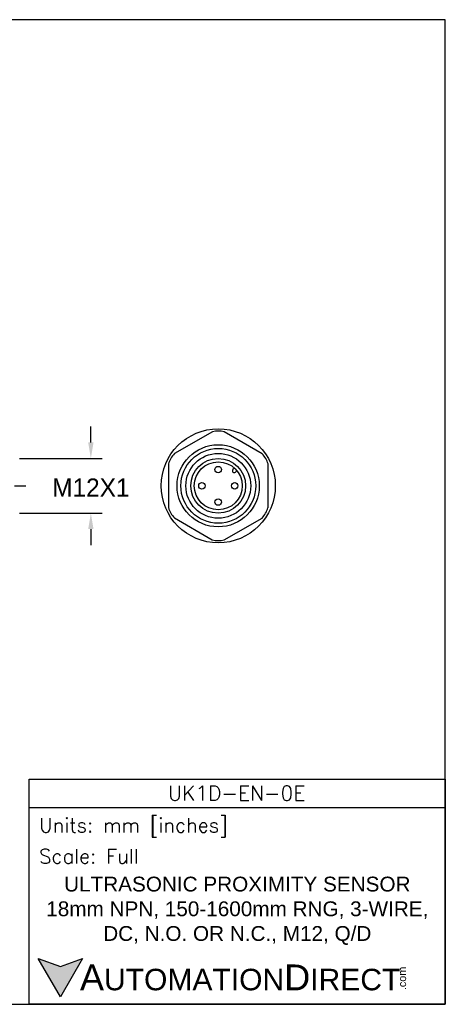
# Model space of a CAD drawing. Header units: inches. Extents: x 0 to 279, y 0 to 216.
# Tile 4 of 4: x 186 to 279, y 0 to 216. Entities that reach past the tile are written whole.
import ezdxf

# ---------------------------------------------------------------- set-up
doc = ezdxf.new("R2010")
doc.units = ezdxf.units.IN
doc.header["$LTSCALE"] = 10
doc.header["$MEASUREMENT"] = 0
doc.linetypes.add('CENTER', pattern=[2, 1.25, -0.25, 0.25, -0.25])
for name, color, linetype in [('center', 40, 'CENTER'), ('DIM', 140, 'Continuous'), ('Text', 140, 'Continuous')]:
    doc.layers.add(name, color=color, linetype=linetype)
doc.styles.add('\\M+2ABAC\\M+2A6A11', font='txt')
doc.styles.add('ROMANS', font='romans.shx')
doc.dimstyles.get("Standard").update_dxf_attribs({"dimtxt": 4, "dimasz": 3.5, "dimexe": 2.5, "dimexo": 1.5, "dimgap": 1, "dimtad": 0, "dimtih": 1, "dimtoh": 1, "dimdec": 1, "dimzin": 0, "dimdsep": 46, "dimtxsty": 'Standard', "dimcen": 0, "dimadec": 0, "dimazin": 0, "dimtfac": 1, "dimtdec": 1, "dimtofl": 0, "dimtmove": 0, "dimatfit": 3, "dimfxl": 0, "dimtolj": 1, "dimtzin": 0, "dimarcsym": 0})

# ---------------------------------------------------------------- blocks, each defined once
blk = doc.blocks.new('*D2')
at = {"layer": 'Defpoints', "color": 0}
for p in [(184.65, 119.69), (184.65, 107.69), (201.76, 107.69)]:
    blk.add_point(p, dxfattribs=at)
at = {"layer": 'DIM', "color": 0, "lineweight": -2}
for p, q in [((201.76, 123.19), (201.76, 126.69)), ((186.15, 119.69), (204.26, 119.69)), ((186.15, 107.69), (204.26, 107.69)), ((201.76, 104.19), (201.76, 100.69))]:
    blk.add_line(p, q, dxfattribs=at)
at = {"layer": 'DIM', "color": 0}
for points in [[(201.18, 123.19), (202.34, 123.19), (201.76, 119.69)], [(201.18, 104.19), (202.34, 104.19), (201.76, 107.69)]]:
    blk.add_solid(points, dxfattribs=at)
at = {"layer": 'DIM', "color": 0, "insert": (201.76, 113.3), "char_height": 4, "attachment_point": 5}
blk.add_mtext('\\A1;M12X1', dxfattribs=at)

msp = doc.modelspace()

# ---------------------------------------------------------------- hatches: boundary and pattern name
at = {"layer": 'Text'}
msp.add_hatch(color=256, dxfattribs=at).paths.add_polyline_path([(199.93, 10.07), (195.08, 8.31), (190.23, 10.07), (195.08, 1.67)])

# ---------------------------------------------------------------- linework, layer by layer
for p, q in [((228.38, 125.54), (220.06, 120.75)), ((239.28, 120.72), (230.98, 125.54)), ((218.77, 118.5), (218.75, 108.9)), ((233.2, 117.58), (232.88, 117.27)), ((233.75, 116.99), (233.44, 116.68)), ((240.57, 108.88), (240.58, 118.48)), ((220.05, 106.66), (228.35, 101.84)), ((230.95, 101.84), (239.27, 106.63))]:
    msp.add_line(p, q)
for centre, radius in [((229.67, 113.69), 12.5), ((229.65, 113.69), 9), ((229.67, 113.69), 8.2), ((229.67, 113.69), 7.1), ((229.65, 113.69), 6), ((229.67, 113.69), 5.25), ((229.65, 117.25), 0.704), ((226.09, 113.69), 0.704), ((233.27, 113.69), 0.704), ((229.65, 110.13), 0.704)]:
    msp.add_circle(centre, radius)
for centre, radius, start, end in [((229.69, 120.03), 5.66, 76.7986, 103.2975), ((224.19, 116.88), 5.66, 136.7986, 163.2975), ((235.16, 116.84), 5.66, 16.7986, 43.2975), ((233.17, 116.99), 0.402, 135.7597, 311.9211), ((224.17, 110.54), 5.66, 196.7986, 223.2975), ((235.14, 110.5), 5.66, 316.7986, 343.2975), ((229.65, 107.35), 5.66, 256.7986, 283.2975)]:
    msp.add_arc(centre, radius, start, end)
at = {"layer": 'center'}
msp.add_line((90.05, 113.69), (187.65, 113.69), dxfattribs=at)
at = {"layer": 'Defpoints'}
msp.add_lwpolyline([(279.4, 215.9), (0, 215.9), (0, 0), (279.4, 0)], close=True, dxfattribs=at)
at = {"layer": 'Text'}
msp.add_line((188.28, 43.12), (279.4, 43.12), dxfattribs=at)
for points in [[(188.28, 0), (188.28, 49.4), (279.4, 49.4), (279.4, 0)], [(199.93, 10.07), (195.08, 1.67), (190.23, 10.07), (195.08, 8.31)]]:
    msp.add_lwpolyline(points, close=True, dxfattribs=at)

# ---------------------------------------------------------------- texts
at = {"layer": 'Text', "linetype": 'Continuous', "insert": (233.7, 46.3), "char_height": 3.248, "width": 61.1425, "attachment_point": 5, "style": 'ROMANS'}
msp.add_mtext('UK1D-EN-0E', dxfattribs=at)
at = {"layer": 'Text', "attachment_point": 4}
for s, insert, char_height, width, style in [(' Units: mm [inches]', (188.28, 38.75), 3.1404, 91.118, 'ROMANS'), (' Scale: Full', (188.28, 32.47), 3.1404, 91.118, 'ROMANS'), ('{\\fArial|b0|i0|c0|p34;     \\H1.2x;A\\H0.8333x;UTOMATION\\H1.2x;D\\H0.8333x;IRECT}', (190.23, 5.87), 4.7106, 79.7962, '\\M+2ABAC\\M+2A6A11')]:
    msp.add_mtext(s, dxfattribs=dict(at, insert=insert, char_height=char_height, width=width, style=style))
at = {"layer": 'Text', "linetype": 'Continuous', "insert": (233.84, 20.5), "char_height": 3.2482, "width": 90.3508, "attachment_point": 5}
msp.add_mtext('{\\fArial|b0|i0|c0|p34;ULTRASONIC PROXIMITY SENSOR\\P18mm NPN, 150-1600mm RNG, 3-WIRE, \\PDC, N.O. OR N.C., M12, Q/D}', dxfattribs=at)
at = {"layer": 'Text', "insert": (269.12, 3.11), "char_height": 1.6958, "width": 5.0253, "attachment_point": 1, "rotation": 90, "style": '\\M+2ABAC\\M+2A6A11'}
msp.add_mtext('{\\fArial|b0|i0|c0|p34;.com}', dxfattribs=at)

# ---------------------------------------------------------------- dimensions: what is measured, and where the dimension line sits
at = {"layer": 'DIM'}
dim = msp.add_linear_dim(base=(201.76, 107.69), p1=(184.65, 119.69), p2=(184.65, 107.69), angle=90, text='M12X1', dimstyle='Standard', override={"dimpost": '\\X'}, dxfattribs=at)
dim.commit()
dim.dimension.update_dxf_attribs({"geometry": '*D2', "text_midpoint": (201.76, 113.3), "dimtype": 160})

doc.saveas('drawing.dxf')
